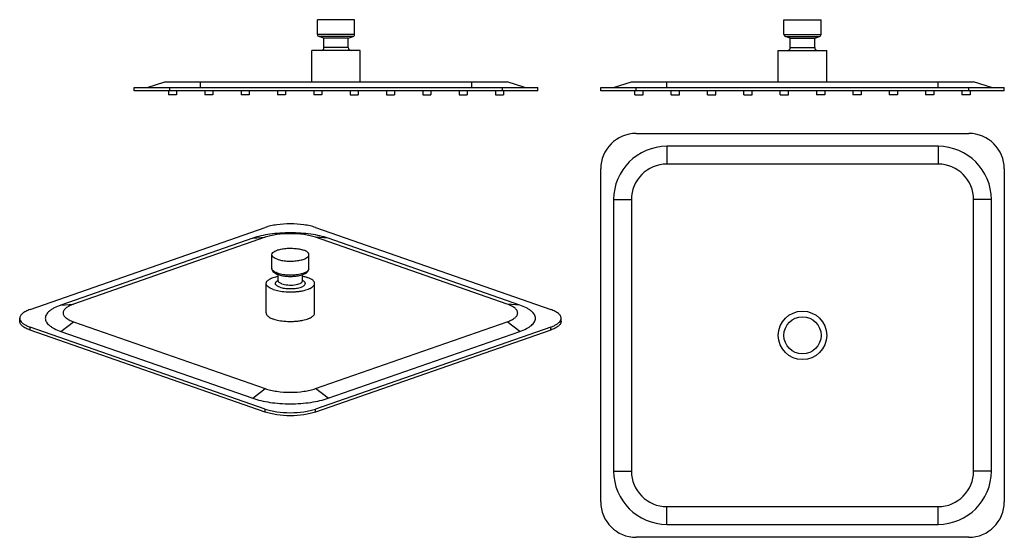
# Model space of a CAD drawing. Header units: millimetres. Extents: x -128 to 482, y -93 to 228.
import ezdxf

# ---------------------------------------------------------------- set-up
doc = ezdxf.new("R2010")
doc.units = ezdxf.units.MM
doc.header["$LTSCALE"] = 23.1
doc.layers.get('0').update_dxf_attribs({"linetype": 'CONTINUOUS'})
doc.layers.add('ACHSEN', color=7, linetype='CONTINUOUS')
doc.layers.add('FLAECHEN', color=7, linetype='CONTINUOUS')

msp = doc.modelspace()

# ---------------------------------------------------------------- linework, layer by layer
at = {"color": 7, "linetype": 'CONTINUOUS'}
for p, q in [((-49.21, 185.65), (-38.21, 189.15)), ((-38.21, 189.15), (173.79, 189.15)), ((184.79, 185.65), (173.79, 189.15)), ((239.69, 185.65), (250.69, 189.15)), ((250.69, 189.15), (462.69, 189.15)), ((473.69, 185.65), (462.69, 189.15)), ((-57.21, 183.65), (-57.21, 185.65)), ((-57.21, 185.65), (192.79, 185.65)), ((192.79, 183.65), (-57.21, 183.65)), ((192.79, 183.65), (192.79, 185.65)), ((231.69, 183.65), (231.69, 185.65)), ((231.69, 185.65), (481.69, 185.65)), ((481.69, 183.65), (231.69, 183.65)), ((481.69, 183.65), (481.69, 185.65)), ((253.69, 157.27), (459.69, 157.27)), ((231.69, -70.73), (231.69, 135.27)), ((440.69, 138.27), (272.69, 138.27)), ((481.69, 135.27), (481.69, -70.73)), ((250.69, 116.27), (250.69, -51.73)), ((462.69, -51.73), (462.69, 116.27)), ((-121.72, 48.26), (23.95, 99.03)), ((55.06, 99.03), (200.73, 48.26)), ((23.95, 92.95), (-94.85, 51.54)), ((173.86, 51.54), (55.06, 92.95)), ((-128.16, 40.96), (-128.16, 42.84)), ((207.17, 40.96), (207.17, 42.84)), ((23.95, -13.36), (-121.72, 37.41)), ((-94.85, 40.69), (23.95, -0.71)), ((55.06, -0.71), (173.86, 40.69)), ((200.73, 37.41), (55.06, -13.36)), ((23.95, -15.24), (-121.72, 35.54)), ((200.73, 35.54), (55.06, -15.24)), ((272.69, -73.73), (440.69, -73.73)), ((459.69, -92.73), (253.69, -92.73))]:
    msp.add_line(p, q, dxfattribs=at)
at = {"color": 9, "linetype": 'CONTINUOUS'}
for p, q in [((-16.21, 185.65), (-16.21, 189.15)), ((151.79, 185.65), (151.79, 189.15)), ((272.69, 185.65), (272.69, 189.15)), ((440.69, 185.65), (440.69, 189.15)), ((-35.21, 183.65), (-35.21, 185.65)), ((170.79, 183.65), (170.79, 185.65)), ((253.69, 183.65), (253.69, 185.65)), ((459.69, 183.65), (459.69, 185.65)), ((272.69, 149.27), (272.69, 138.27)), ((440.69, 149.27), (440.69, 138.27)), ((239.69, 116.27), (250.69, 116.27)), ((473.69, 116.27), (462.69, 116.27)), ((16.17, 92.38), (23.95, 92.95)), ((62.84, 92.38), (55.06, 92.95)), ((-102.62, 50.97), (-94.85, 51.54)), ((181.63, 50.97), (173.86, 51.54)), ((-121.72, 35.54), (-121.72, 37.41)), ((-102.62, 34.7), (-94.85, 40.69)), ((181.63, 34.7), (173.86, 40.69)), ((200.73, 35.54), (200.73, 37.41)), ((16.17, -6.71), (23.95, -0.71)), ((62.84, -6.71), (55.06, -0.71)), ((23.95, -15.24), (23.95, -13.36)), ((55.06, -15.24), (55.06, -13.36)), ((239.69, -51.73), (250.69, -51.73)), ((473.69, -51.73), (462.69, -51.73)), ((272.69, -84.73), (272.69, -73.73)), ((440.69, -84.73), (440.69, -73.73))]:
    msp.add_line(p, q, dxfattribs=at)
at = {"color": 7, "linetype": 'CONTINUOUS'}
for centre, radius, start, end in [((253.69, 135.27), 22, 90, 180), ((459.69, 135.27), 22, 0, 90), ((272.69, 116.27), 22, 90, 180), ((440.69, 116.27), 22, 0, 90), ((-124.37, 43.26), 3.88, 209.71475, 210.55843), ((203.38, 43.26), 3.88, 329.44157, 330.28525), ((272.69, -51.73), 22, 180, 270), ((440.69, -51.73), 22, 270, 360), ((253.69, -70.73), 22, 180, 270), ((459.69, -70.73), 22, 270, 360)]:
    msp.add_arc(centre, radius, start, end, dxfattribs=at)
for points, knots in [([(55.06, 99.03), (53.97, 99.41), (51.61, 100.07), (46.43, 101.02), (39.51, 101.46), (32.58, 101.02), (27.4, 100.07), (25.04, 99.41), (23.95, 99.03)], [0, 0, 0, 0, 0.109901, 0.232525, 0.5, 0.767475, 0.890099, 1, 1, 1, 1]), ([(55.06, 92.95), (53.97, 93.33), (51.61, 93.99), (46.43, 94.93), (39.51, 95.37), (32.58, 94.93), (27.4, 93.99), (25.04, 93.33), (23.95, 92.95)], [0, 0, 0, 0, 0.109901, 0.232525, 0.5, 0.767475, 0.890099, 1, 1, 1, 1]), ([(-94.85, 51.54), (-95.78, 51.21), (-97.45, 50.53), (-99.29, 49.39), (-100.34, 48.39), (-100.88, 47.65), (-101.21, 46.89), (-101.33, 46.12), (-101.21, 45.34), (-100.88, 44.58), (-100.34, 43.84), (-99.29, 42.84), (-97.45, 41.7), (-95.78, 41.02), (-94.85, 40.69)], [0, 0, 0, 0, 0.167333, 0.303963, 0.361119, 0.411728, 0.457269, 0.5, 0.542731, 0.588272, 0.638881, 0.696037, 0.832667, 1, 1, 1, 1]), ([(173.86, 40.69), (174.79, 41.02), (176.46, 41.7), (178.3, 42.84), (179.35, 43.84), (179.89, 44.58), (180.22, 45.34), (180.34, 46.12), (180.22, 46.89), (179.89, 47.65), (179.35, 48.39), (178.3, 49.39), (176.46, 50.53), (174.79, 51.21), (173.86, 51.54)], [0, 0, 0, 0, 0.167333, 0.303963, 0.361119, 0.411728, 0.457269, 0.5, 0.542731, 0.588272, 0.638881, 0.696037, 0.832667, 1, 1, 1, 1]), ([(-121.72, 48.26), (-122.65, 47.93), (-124.32, 47.25), (-126.16, 46.11), (-127.21, 45.11), (-127.75, 44.37), (-128.08, 43.61), (-128.16, 43.09), (-128.16, 42.84)], [0, 0, 0, 0, 0.334667, 0.607927, 0.722238, 0.823456, 0.914538, 1, 1, 1, 1]), ([(-128.16, 42.84), (-128.16, 42.58), (-128.08, 42.06), (-127.87, 41.57), (-127.74, 41.34)], [0, 0, 0, 0, 0.484085, 1, 1, 1, 1]), ([(207.17, 42.84), (207.17, 43.09), (207.09, 43.61), (206.76, 44.37), (206.22, 45.11), (205.17, 46.11), (203.33, 47.25), (201.66, 47.93), (200.73, 48.26)], [0, 0, 0, 0, 0.085462, 0.176544, 0.277762, 0.392073, 0.665333, 1, 1, 1, 1]), ([(206.75, 41.34), (206.88, 41.57), (207.09, 42.06), (207.17, 42.58), (207.17, 42.84)], [0, 0, 0, 0, 0.515915, 1, 1, 1, 1]), ([(-121.72, 35.54), (-122.65, 35.86), (-124.32, 36.55), (-126.16, 37.68), (-127.21, 38.69), (-127.75, 39.42), (-128.08, 40.18), (-128.16, 40.71), (-128.16, 40.96)], [0, 0, 0, 0, 0.334667, 0.607927, 0.722238, 0.823456, 0.914538, 1, 1, 1, 1]), ([(-127.71, 41.29), (-127.47, 40.89), (-126.81, 40.11), (-125.47, 39.11), (-123.73, 38.18), (-122.43, 37.66), (-121.72, 37.41)], [0, 0, 0, 0, 0.190532, 0.41901, 0.689141, 1, 1, 1, 1]), ([(200.73, 37.41), (201.44, 37.66), (202.74, 38.18), (204.48, 39.11), (205.82, 40.11), (206.48, 40.89), (206.72, 41.29)], [0, 0, 0, 0, 0.310859, 0.58099, 0.809468, 1, 1, 1, 1]), ([(207.17, 40.96), (207.17, 40.71), (207.09, 40.18), (206.76, 39.42), (206.22, 38.69), (205.17, 37.68), (203.33, 36.55), (201.66, 35.86), (200.73, 35.54)], [0, 0, 0, 0, 0.085462, 0.176544, 0.277762, 0.392073, 0.665333, 1, 1, 1, 1]), ([(23.95, -0.71), (25.04, -1.09), (27.4, -1.75), (32.58, -2.7), (39.51, -3.14), (46.43, -2.7), (51.61, -1.75), (53.97, -1.09), (55.06, -0.71)], [0, 0, 0, 0, 0.109901, 0.232525, 0.5, 0.767475, 0.890099, 1, 1, 1, 1]), ([(23.95, -13.36), (25.04, -13.74), (27.4, -14.4), (32.58, -15.34), (39.51, -15.79), (46.43, -15.34), (51.61, -14.4), (53.97, -13.74), (55.06, -13.36)], [0, 0, 0, 0, 0.109901, 0.232525, 0.5, 0.767475, 0.890099, 1, 1, 1, 1]), ([(55.06, -15.24), (53.97, -15.62), (51.61, -16.27), (46.43, -17.22), (39.51, -17.66), (32.58, -17.22), (27.4, -16.27), (25.04, -15.62), (23.95, -15.24)], [0, 0, 0, 0, 0.109901, 0.232525, 0.5, 0.767475, 0.890099, 1, 1, 1, 1])]:
    msp.add_open_spline(points, degree=3, knots=knots, dxfattribs=at)
at = {"layer": 'ACHSEN', "color": 7, "linetype": 'CONTINUOUS'}
for p, q in [((56.29, 218.58), (56.29, 227.65)), ((79.29, 227.65), (56.29, 227.65)), ((79.29, 218.58), (79.29, 227.65)), ((345.19, 218.58), (345.19, 227.65)), ((345.19, 227.65), (368.19, 227.65)), ((368.19, 218.58), (368.19, 227.65)), ((60.25, 216.15), (57.25, 217.22)), ((60.25, 210.37), (60.25, 216.15)), ((75.34, 216.15), (60.25, 216.15)), ((75.34, 216.15), (78.33, 217.22)), ((75.34, 210.37), (75.34, 216.15)), ((349.14, 216.15), (346.15, 217.22)), ((349.14, 210.37), (349.14, 216.15)), ((349.14, 216.15), (364.23, 216.15)), ((364.23, 216.15), (367.22, 217.22)), ((364.23, 210.37), (364.23, 216.15)), ((52.79, 189.15), (52.79, 208.65)), ((82.79, 208.65), (52.79, 208.65)), ((82.79, 189.15), (82.79, 208.65)), ((341.69, 189.15), (341.69, 208.65)), ((341.69, 208.65), (371.68, 208.65)), ((371.69, 189.15), (371.69, 208.65)), ((-35.96, 183.65), (-35.96, 181.15)), ((-30.96, 183.65), (-30.96, 181.15)), ((-13.46, 183.65), (-13.46, 181.15)), ((-8.46, 183.65), (-8.46, 181.15)), ((9.04, 183.65), (9.04, 181.15)), ((14.04, 183.65), (14.04, 181.15)), ((31.54, 183.65), (31.54, 181.15)), ((36.54, 183.65), (36.54, 181.15)), ((54.04, 183.65), (54.04, 181.15)), ((59.04, 183.65), (59.04, 181.15)), ((76.54, 183.65), (76.54, 181.15)), ((81.54, 183.65), (81.54, 181.15)), ((99.04, 183.65), (99.04, 181.15)), ((104.04, 183.65), (104.04, 181.15)), ((121.54, 183.65), (121.54, 181.15)), ((126.54, 183.65), (126.54, 181.15)), ((144.04, 183.65), (144.04, 181.15)), ((149.04, 183.65), (149.04, 181.15)), ((166.54, 183.65), (166.54, 181.15)), ((171.54, 183.65), (171.54, 181.15)), ((252.94, 181.15), (252.94, 183.65)), ((257.94, 181.15), (257.94, 183.65)), ((275.44, 181.15), (275.44, 183.65)), ((280.44, 181.15), (280.44, 183.65)), ((297.94, 181.15), (297.94, 183.65)), ((302.94, 181.15), (302.94, 183.65)), ((320.44, 181.15), (320.44, 183.65)), ((325.44, 181.15), (325.44, 183.65)), ((342.94, 181.15), (342.94, 183.65)), ((347.94, 181.15), (347.94, 183.65)), ((365.44, 183.65), (365.44, 181.15)), ((370.44, 183.65), (370.44, 181.15)), ((387.94, 183.65), (387.94, 181.15)), ((392.94, 183.65), (392.94, 181.15)), ((410.44, 183.65), (410.44, 181.15)), ((415.44, 183.65), (415.44, 181.15)), ((432.94, 183.65), (432.94, 181.15)), ((437.94, 183.65), (437.94, 181.15)), ((455.44, 183.65), (455.44, 181.15)), ((460.44, 183.65), (460.44, 181.15)), ((-30.96, 181.15), (-35.96, 181.15)), ((-8.46, 181.15), (-13.46, 181.15)), ((14.04, 181.15), (9.04, 181.15)), ((36.54, 181.15), (31.54, 181.15)), ((59.04, 181.15), (54.04, 181.15)), ((76.54, 181.15), (81.54, 181.15)), ((99.04, 181.15), (104.04, 181.15)), ((121.54, 181.15), (126.54, 181.15)), ((144.04, 181.15), (149.04, 181.15)), ((166.54, 181.15), (171.54, 181.15)), ((252.94, 181.15), (257.94, 181.15)), ((275.44, 181.15), (280.44, 181.15)), ((297.94, 181.15), (302.94, 181.15)), ((320.44, 181.15), (325.44, 181.15)), ((342.94, 181.15), (347.94, 181.15)), ((370.44, 181.15), (365.44, 181.15)), ((392.94, 181.15), (387.94, 181.15)), ((415.44, 181.15), (410.44, 181.15)), ((437.94, 181.15), (432.94, 181.15)), ((460.44, 181.15), (455.44, 181.15)), ((28.01, 73.7), (28.01, 82.2)), ((51.01, 73.7), (51.01, 82.2)), ((31.96, 66), (31.96, 69.86)), ((47.05, 66), (47.05, 69.85)), ((24.51, 46.12), (24.51, 64.39)), ((54.51, 46.12), (54.51, 64.39))]:
    msp.add_line(p, q, dxfattribs=at)
at = {"layer": 'ACHSEN', "color": 9, "linetype": 'CONTINUOUS'}
for p, q in [((79.29, 218.58), (56.29, 218.58)), ((78.33, 217.22), (57.25, 217.22)), ((345.19, 218.58), (368.19, 218.58)), ((346.15, 217.22), (367.22, 217.22)), ((75.34, 210.37), (60.25, 210.37)), ((349.14, 210.37), (364.23, 210.37))]:
    msp.add_line(p, q, dxfattribs=at)
at = {"layer": 'ACHSEN', "color": 7, "linetype": 'CONTINUOUS'}
for radius in [15, 11.5]:
    msp.add_circle((356.69, 32.27), radius, dxfattribs=at)
for centre, radius, start, end in [((57.74, 218.58), 1.45, 180, 250.399), ((77.85, 218.58), 1.45, 289.601, 360), ((346.63, 218.58), 1.45, 180, 250.399), ((366.74, 218.58), 1.45, 289.601, 360), ((58.53, 210.37), 1.72, 270, 360), ((77.06, 210.37), 1.72, 180, 270), ((347.42, 210.37), 1.72, 270, 360), ((365.95, 210.37), 1.72, 180, 270)]:
    msp.add_arc(centre, radius, start, end, dxfattribs=at)
at = {"layer": 'ACHSEN', "color": 9, "linetype": 'CONTINUOUS'}
for centre, radius, start, end in [((36.13, 84.53), 14.48, 250.79673, 252.31611), ((36.63, 86.09), 16.11, 252.31541, 253.81861), ((37.07, 87.58), 17.66, 253.81381, 255.03531), ((32.89, 66), 0.927, 180.05805, 187.28363), ((46.12, 66), 0.933, 348.38302, 359.9807)]:
    msp.add_arc(centre, radius, start, end, dxfattribs=at)
at = {"layer": 'ACHSEN', "color": 7, "linetype": 'CONTINUOUS'}
for points, knots in [([(28.01, 82.2), (28.01, 83.19), (29.42, 84.24), (31.02, 84.92), (32.25, 85.33), (33.62, 85.66), (35.13, 85.92), (36.73, 86.11), (38.94, 86.24), (41.7, 86.19), (44.8, 85.82), (46.76, 85.34), (47.64, 85.04)], [0, 0, 0, 0, 0.140568, 0.19485, 0.256325, 0.324143, 0.397202, 0.474199, 0.553718, 0.714235, 0.866686, 1, 1, 1, 1]), ([(31.37, 79.37), (30.88, 79.54), (30.01, 79.9), (29.05, 80.49), (28.5, 81.01), (28.22, 81.4), (28.05, 81.79), (28.01, 82.07), (28.01, 82.2)], [0, 0, 0, 0, 0.334546, 0.607966, 0.722266, 0.823444, 0.914529, 1, 1, 1, 1]), ([(31.37, 79.37), (32.25, 79.06), (34.21, 78.58), (37.31, 78.21), (40.07, 78.16), (42.28, 78.3), (43.88, 78.48), (45.39, 78.74), (46.76, 79.07), (47.99, 79.48), (49.59, 80.16), (51.01, 81.22), (51.01, 82.2)], [0, 0, 0, 0, 0.133314, 0.285765, 0.446282, 0.525801, 0.602798, 0.675857, 0.743675, 0.80515, 0.859432, 1, 1, 1, 1]), ([(51.01, 82.2), (51.01, 82.33), (50.96, 82.61), (50.79, 83.01), (50.51, 83.39), (49.96, 83.91), (49, 84.51), (48.13, 84.87), (47.64, 85.04)], [0, 0, 0, 0, 0.085471, 0.176556, 0.277734, 0.392034, 0.665454, 1, 1, 1, 1]), ([(28.01, 73.7), (28.01, 73.46), (28.07, 73), (28.41, 72.14), (29.19, 71.24), (30.45, 70.43), (31.4, 70.03), (31.92, 69.86)], [0, 0, 0, 0, 0.120386, 0.237023, 0.470883, 0.719689, 1, 1, 1, 1]), ([(31.92, 69.86), (32.77, 69.56), (34.65, 69.1), (37.61, 68.75), (40.73, 68.72), (43.74, 69), (46.45, 69.58), (48.4, 70.33), (49.64, 71.13), (50.36, 71.84), (50.88, 72.7), (51.01, 73.37), (51.01, 73.7)], [0, 0, 0, 0, 0.127861, 0.27133, 0.421322, 0.567094, 0.698937, 0.811049, 0.860238, 0.907008, 0.952923, 1, 1, 1, 1]), ([(24.51, 64.39), (24.51, 64.62), (24.6, 65.11), (25.01, 65.8), (25.66, 66.44), (26.53, 67.05), (27.62, 67.61), (29.42, 68.32), (30.91, 68.7), (31.95, 68.91)], [0, 0, 0, 0, 0.075041, 0.158442, 0.255978, 0.370591, 0.503142, 0.653238, 1, 1, 1, 1]), ([(47.06, 68.91), (47.33, 68.86), (48.36, 68.63), (49.38, 68.35), (50.11, 68.09)], [0, 0, 0, 0, 0.26509, 1, 1, 1, 1]), ([(54.51, 64.39), (54.51, 64.57), (54.45, 64.92), (54.23, 65.44), (53.86, 65.94), (53.14, 66.63), (51.89, 67.4), (50.75, 67.87), (50.11, 68.09)], [0, 0, 0, 0, 0.085464, 0.17656, 0.27775, 0.392048, 0.665402, 1, 1, 1, 1]), ([(28.9, 60.7), (28.26, 60.92), (27.12, 61.39), (25.87, 62.16), (25.15, 62.84), (24.79, 63.34), (24.56, 63.86), (24.51, 64.22), (24.51, 64.39)], [0, 0, 0, 0, 0.334598, 0.607952, 0.72225, 0.82344, 0.914536, 1, 1, 1, 1]), ([(28.9, 60.7), (30.05, 60.3), (32.59, 59.67), (36.65, 59.19), (40.24, 59.13), (43.13, 59.3), (45.21, 59.54), (47.17, 59.88), (48.97, 60.31), (50.34, 60.76), (51.32, 61.16), (52.15, 61.56), (53.03, 62.09), (53.85, 62.8), (54.38, 63.57), (54.51, 64.13), (54.51, 64.39)], [0, 0, 0, 0, 0.132471, 0.283957, 0.443457, 0.522471, 0.598984, 0.671577, 0.738969, 0.800053, 0.827967, 0.854013, 0.900343, 0.939169, 0.971556, 1, 1, 1, 1]), ([(32.01, 65.89), (32, 65.87), (31.97, 65.84), (31.93, 65.81), (31.92, 65.79), (31.91, 65.78), (31.92, 65.8), (31.92, 65.82), (31.94, 65.87), (31.95, 65.93), (31.96, 65.98), (31.96, 66)], [0, 0, 0, 0, 0.201282, 0.33304, 0.394311, 0.398439, 0.413281, 0.490453, 0.620623, 0.793053, 1, 1, 1, 1]), ([(47.05, 66), (47.05, 65.98), (47.06, 65.91), (47.08, 65.84), (47.09, 65.8)], [0, 0, 0, 0, 0.329021, 1, 1, 1, 1]), ([(24.51, 46.12), (24.51, 45.94), (24.56, 45.59), (24.79, 45.07), (25.15, 44.57), (25.87, 43.88), (27.12, 43.11), (28.26, 42.64), (28.9, 42.42)], [0, 0, 0, 0, 0.085461, 0.176555, 0.277761, 0.392059, 0.665368, 1, 1, 1, 1]), ([(28.9, 42.42), (30.05, 42.02), (32.59, 41.4), (36.65, 40.91), (40.24, 40.85), (43.13, 41.02), (45.21, 41.26), (47.17, 41.6), (48.97, 42.04), (50.34, 42.48), (51.32, 42.89), (52.15, 43.29), (53.03, 43.81), (53.85, 44.53), (54.38, 45.29), (54.51, 45.85), (54.51, 46.12)], [0, 0, 0, 0, 0.132471, 0.283958, 0.443457, 0.522471, 0.598983, 0.671579, 0.738968, 0.800054, 0.827965, 0.854015, 0.90034, 0.939171, 0.971557, 1, 1, 1, 1])]:
    msp.add_open_spline(points, degree=3, knots=knots, dxfattribs=at)
at = {"layer": 'ACHSEN', "color": 9, "linetype": 'CONTINUOUS'}
for points, knots in [([(31.37, 70.86), (30.88, 71.03), (30.01, 71.39), (29.05, 71.99), (28.5, 72.51), (28.22, 72.89), (28.05, 73.29), (28.01, 73.57), (28.01, 73.7)], [0, 0, 0, 0, 0.334546, 0.607966, 0.722266, 0.823444, 0.914529, 1, 1, 1, 1]), ([(47.27, 70.74), (47.81, 70.91), (48.77, 71.28), (49.84, 71.89), (50.45, 72.44), (50.76, 72.85), (50.96, 73.27), (51.01, 73.56), (51.01, 73.7)], [0, 0, 0, 0, 0.337575, 0.612475, 0.726707, 0.827056, 0.916564, 1, 1, 1, 1]), ([(32.5, 70.52), (33.66, 70.21), (36.16, 69.78), (39.99, 69.62), (43.76, 69.89), (46.18, 70.39), (47.27, 70.74)], [0, 0, 0, 0, 0.241282, 0.506826, 0.768823, 1, 1, 1, 1]), ([(32.95, 62.11), (32.6, 62.23), (31.96, 62.49), (31.13, 62.97), (30.55, 63.5), (30.23, 64.09), (30.23, 64.72), (30.57, 65.31), (31.16, 65.83), (31.66, 66.12), (31.95, 66.26)], [0, 0, 0, 0, 0.176718, 0.325176, 0.445258, 0.542766, 0.631375, 0.729566, 0.850652, 1, 1, 1, 1]), ([(34.17, 64.14), (33.86, 64.25), (33.32, 64.47), (32.63, 64.89), (32.15, 65.35), (31.99, 65.72), (31.97, 65.89)], [0, 0, 0, 0, 0.330345, 0.604373, 0.822821, 1, 1, 1, 1]), ([(32.95, 62.11), (33.87, 61.79), (35.92, 61.34), (39.13, 61.1), (42.39, 61.25), (44.93, 61.72), (46.63, 62.3), (47.6, 62.79), (48.31, 63.33), (48.68, 63.85), (48.78, 64.28), (48.76, 64.7), (48.5, 65.25), (47.89, 65.81), (47.36, 66.11), (47.06, 66.26)], [0, 0, 0, 0, 0.147737, 0.317828, 0.490319, 0.644709, 0.70973, 0.764616, 0.809027, 0.844336, 0.859937, 0.875197, 0.908086, 0.948889, 1, 1, 1, 1]), ([(34.17, 64.14), (34.73, 63.95), (35.97, 63.64), (37.94, 63.4), (40.03, 63.35), (42.09, 63.49), (43.94, 63.83), (45.27, 64.27), (46.11, 64.71), (46.67, 65.12), (46.97, 65.53), (47.03, 65.82)], [0, 0, 0, 0, 0.130006, 0.278473, 0.435257, 0.589243, 0.729633, 0.847302, 0.895741, 0.936911, 1, 1, 1, 1])]:
    msp.add_open_spline(points, degree=3, knots=knots, dxfattribs=at)
at = {"layer": 'FLAECHEN', "color": 7, "linetype": 'CONTINUOUS'}
for p, q in [((440.69, 149.27), (272.69, 149.27)), ((239.69, 116.27), (239.69, -51.73)), ((473.69, -51.73), (473.69, 116.27)), ((16.17, 92.38), (-102.62, 50.97)), ((181.63, 50.97), (62.84, 92.38)), ((-102.62, 34.7), (16.17, -6.71)), ((62.84, -6.71), (181.63, 34.7)), ((272.69, -84.73), (440.69, -84.73))]:
    msp.add_line(p, q, dxfattribs=at)
for centre, start, end in [((272.69, 116.27), 90, 180), ((440.69, 116.27), 0, 90), ((272.69, -51.73), 180, 270), ((440.69, -51.73), 270, 360)]:
    msp.add_arc(centre, 33, start, end, dxfattribs=at)
for points, knots in [([(62.84, 92.38), (61.2, 92.95), (57.66, 93.94), (52.01, 94.97), (45.88, 95.6), (39.51, 95.82), (33.13, 95.6), (27, 94.97), (21.35, 93.94), (17.81, 92.95), (16.17, 92.38)], [0, 0, 0, 0, 0.109864, 0.232446, 0.363935, 0.5, 0.636065, 0.767554, 0.890136, 1, 1, 1, 1]), ([(-102.62, 50.97), (-104.03, 50.48), (-106.01, 49.67), (-108.35, 48.32), (-109.75, 47.31), (-110.86, 46.25), (-111.67, 45.14), (-112.17, 44), (-112.34, 42.84), (-112.17, 41.67), (-111.67, 40.53), (-110.86, 39.43), (-109.75, 38.36), (-108.35, 37.35), (-106.01, 36), (-104.03, 35.19), (-102.62, 34.7)], [0, 0, 0, 0, 0.167266, 0.239526, 0.304042, 0.361174, 0.411763, 0.457286, 0.5, 0.542714, 0.588237, 0.638826, 0.695958, 0.760474, 0.832734, 1, 1, 1, 1]), ([(181.63, 34.7), (183.04, 35.19), (185.02, 36), (187.36, 37.35), (188.76, 38.36), (189.87, 39.43), (190.68, 40.53), (191.18, 41.67), (191.35, 42.84), (191.18, 44), (190.68, 45.14), (189.87, 46.25), (188.76, 47.31), (187.36, 48.32), (185.02, 49.67), (183.04, 50.48), (181.63, 50.97)], [0, 0, 0, 0, 0.167266, 0.239526, 0.304042, 0.361174, 0.411763, 0.457286, 0.5, 0.542714, 0.588237, 0.638826, 0.695958, 0.760474, 0.832734, 1, 1, 1, 1]), ([(16.17, -6.71), (17.81, -7.28), (21.35, -8.26), (27, -9.3), (33.13, -9.93), (39.51, -10.15), (45.88, -9.93), (52.01, -9.3), (57.66, -8.26), (61.2, -7.28), (62.84, -6.71)], [0, 0, 0, 0, 0.109864, 0.232446, 0.363935, 0.5, 0.636065, 0.767554, 0.890136, 1, 1, 1, 1])]:
    msp.add_open_spline(points, degree=3, knots=knots, dxfattribs=at)

doc.saveas('drawing.dxf')
